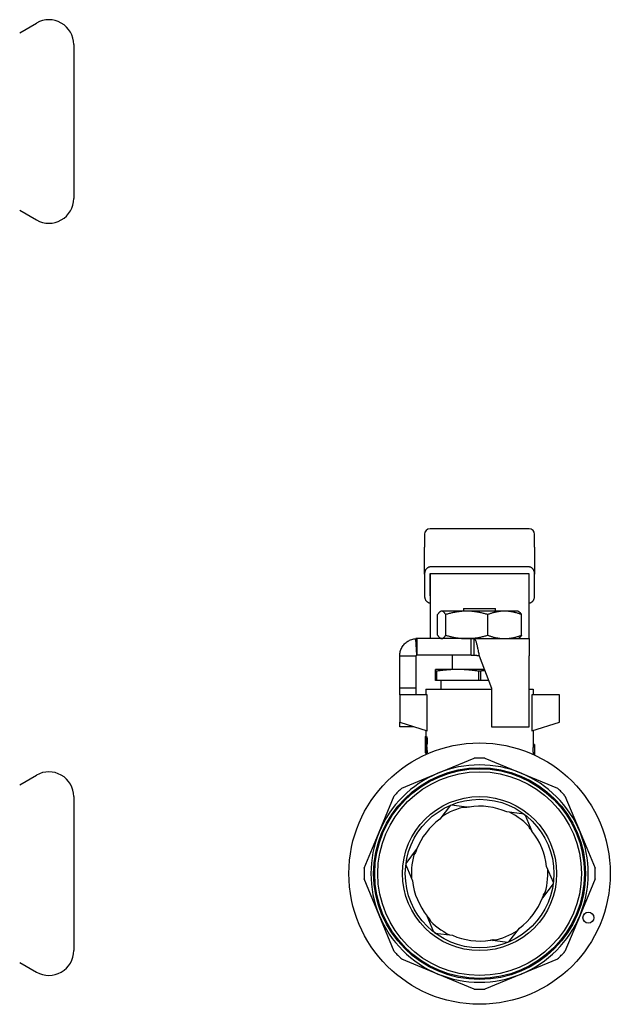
# Model space of a CAD drawing. Header units: millimetres. Extents: x 51 to 3583, y 14 to 356.
# Tile 3 of 3: x 384 to 491, y 172 to 350. Entities that reach past the tile are written whole.
import ezdxf

# ---------------------------------------------------------------- set-up
doc = ezdxf.new("R2010")
doc.units = ezdxf.units.MM
doc.layers.add('DETAIL', color=2, linetype='Continuous')

msp = doc.modelspace()

# ---------------------------------------------------------------- linework, layer by layer
at = {"layer": 'DETAIL'}
for p, q in [((383.86, 348.12), (386.92, 349.88)), ((393.67, 345.98), (393.67, 317.98)), ((383.86, 315.85), (386.92, 314.09)), ((476.42, 257.97), (458.42, 257.97)), ((457.42, 256.97), (457.42, 254.63)), ((477.42, 254.63), (477.42, 256.97)), ((457.42, 249.71), (457.42, 254.63)), ((477.42, 254.63), (477.42, 249.71)), ((476.42, 251.02), (458.42, 251.02)), ((457.42, 249.71), (457.42, 245.8)), ((476.45, 249.75), (458.39, 249.75)), ((458.39, 249.75), (458.39, 245.76)), ((458.42, 249.75), (458.42, 239.63)), ((476.42, 239.63), (476.42, 249.75)), ((476.45, 245.76), (476.45, 249.75)), ((477.42, 245.8), (477.42, 249.71)), ((458.42, 245.76), (458.39, 245.76)), ((476.45, 245.76), (476.42, 245.76)), ((464.52, 243.5), (464.51, 243)), ((464.52, 243.5), (470.32, 243.5)), ((470.32, 243), (470.32, 243.5)), ((459.8, 238.62), (459.8, 242.37)), ((460.42, 243), (460.3, 242.93)), ((460.54, 243), (460.42, 243)), ((465.08, 243), (460.54, 243)), ((461.27, 238.62), (461.27, 242.37)), ((471.96, 243), (465.08, 243)), ((468.89, 238.62), (468.89, 242.37)), ((474.42, 243), (471.96, 243)), ((474.42, 243), (474.54, 242.93)), ((475.04, 238.62), (475.04, 242.37)), ((456.01, 235), (455.85, 237.99)), ((456.02, 238), (456.02, 237.31)), ((465.91, 238), (456.02, 238)), ((458.42, 239.63), (458.42, 238.08)), ((460.42, 238), (460.3, 238.07)), ((465.91, 238), (476.42, 238)), ((465.91, 236.83), (465.91, 238)), ((466.42, 235), (466.42, 238)), ((474.42, 238), (474.54, 238.07)), ((476.42, 238), (476.42, 239.63)), ((476.42, 238), (476.42, 234.9)), ((456.02, 237.31), (456.02, 235)), ((465.91, 235), (465.91, 236.83)), ((452.92, 229), (452.92, 234.9)), ((452.92, 234.9), (454.42, 234.9)), ((454.42, 234.9), (455.92, 234.9)), ((455.92, 229), (455.92, 234.9)), ((465.91, 235), (456.02, 235)), ((462.42, 235), (462.42, 232.4)), ((467.34, 234.9), (469.57, 229)), ((476.42, 222), (476.42, 234.9)), ((459.42, 232.09), (459.42, 232.4)), ((463.42, 232.4), (459.42, 232.4)), ((459.42, 230.4), (459.42, 232.09)), ((459.57, 232.09), (459.42, 232.09)), ((459.57, 232.09), (459.57, 230.4)), ((468.29, 232.4), (463.42, 232.4)), ((467.26, 230.4), (467.26, 232.09)), ((467.57, 232.09), (467.26, 232.09)), ((467.57, 232.09), (467.57, 230.4)), ((459.57, 230.4), (459.42, 230.4)), ((467.26, 230.4), (459.57, 230.4)), ((460.42, 228.8), (460.42, 230.4)), ((467.57, 230.4), (467.26, 230.4)), ((469.04, 230.4), (467.57, 230.4)), ((452.92, 227.8), (452.92, 229)), ((455.92, 229), (452.92, 229)), ((452.92, 227.8), (452.92, 222.8)), ((457.91, 227.8), (452.92, 227.8)), ((455.92, 227.8), (455.92, 229)), ((457.67, 228.8), (469.57, 228.8)), ((457.67, 228.8), (457.67, 227.8)), ((457.91, 221.22), (457.91, 227.8)), ((469.57, 229), (469.57, 222)), ((476.42, 228.8), (477.17, 228.8)), ((481.92, 227.8), (476.93, 227.8)), ((476.93, 227.8), (476.93, 221.22)), ((477.17, 228.8), (477.17, 227.8)), ((481.92, 222.8), (481.92, 227.8)), ((452.92, 222.8), (457.91, 221.22)), ((452.92, 222), (452.92, 222.8)), ((455.44, 222), (452.92, 222)), ((469.57, 222), (476.42, 222)), ((476.93, 221.22), (481.92, 222.8)), ((457.57, 220.23), (457.64, 220.23)), ((457.57, 217.23), (457.57, 220.23)), ((457.67, 220.27), (457.62, 220.27)), ((457.64, 220.23), (457.74, 220.23)), ((457.67, 221.3), (457.67, 220.23)), ((477.17, 221.3), (477.17, 218.77)), ((457.57, 219.15), (457.57, 219.15)), ((457.57, 218.44), (457.57, 218.44)), ((457.59, 219.9), (457.59, 218.86)), ((457.59, 219.9), (457.63, 219.9)), ((457.59, 218.86), (457.64, 218.86)), ((457.59, 218.52), (457.59, 217.23)), ((457.59, 218.52), (457.64, 218.52)), ((457.69, 219.8), (457.69, 218.94)), ((457.69, 218.58), (457.79, 218.58)), ((457.8, 219.37), (457.9, 219.37)), ((477.42, 218.77), (477.17, 218.77)), ((477.42, 218.77), (477.42, 216.84)), ((457.57, 217.23), (457.59, 217.23)), ((457.59, 217.23), (457.69, 217.23)), ((457.67, 217.19), (457.62, 217.19)), ((457.67, 217.23), (457.67, 216.95)), ((457.69, 217.74), (457.69, 217.23)), ((457.73, 217.23), (457.82, 217.23)), ((457.82, 217.23), (457.92, 217.23)), ((459.86, 213.54), (466.45, 216.27)), ((468.38, 216.27), (474.98, 213.54)), ((383.86, 211.43), (386.92, 213.19)), ((453.27, 210.81), (459.86, 213.54)), ((474.98, 213.54), (481.57, 210.81)), ((449.17, 202.86), (451.9, 209.45)), ((482.93, 209.45), (485.67, 202.86)), ((393.67, 209.3), (393.67, 181.3)), ((462.12, 207.71), (460.19, 205.19)), ((462.34, 207.81), (465.5, 207.4)), ((464.92, 207.29), (464.43, 207.33)), ((475.52, 206.09), (472.37, 206.5)), ((475.71, 205.95), (476.93, 203.01)), ((446.44, 196.26), (449.17, 202.86)), ((476.56, 203.46), (476.34, 203.91)), ((485.67, 202.86), (488.4, 196.26)), ((454.05, 197.15), (455.98, 199.68)), ((455.78, 199.13), (455.5, 198.72)), ((454.02, 196.92), (455.24, 193.98)), ((480.82, 193.68), (479.6, 196.62)), ((449.17, 187.74), (446.44, 194.33)), ((480.79, 193.44), (478.86, 190.91)), ((488.4, 194.33), (485.67, 187.74)), ((479.05, 191.46), (479.34, 191.87)), ((451.9, 181.15), (449.17, 187.74)), ((459.13, 184.64), (457.9, 187.58)), ((458.28, 187.14), (458.49, 186.69)), ((485.67, 187.74), (482.93, 181.15)), ((459.31, 184.5), (462.47, 184.09)), ((472.72, 182.88), (474.65, 185.41)), ((472.5, 182.79), (469.34, 183.2)), ((469.91, 183.3), (470.41, 183.26)), ((383.86, 179.16), (386.92, 177.4)), ((459.86, 177.05), (453.27, 179.78)), ((481.57, 179.78), (474.98, 177.05)), ((466.45, 174.32), (459.86, 177.05)), ((474.98, 177.05), (468.38, 174.32))]:
    msp.add_line(p, q, dxfattribs=at)
at = {"layer": 'DETAIL', "flags": 128}
for points in [[(458.42, 251.02), (458.36, 251.02), (458.3, 251.01), (458.24, 251), (458.17, 250.98), (458.11, 250.96), (458.05, 250.93), (457.99, 250.89), (457.93, 250.85), (457.87, 250.81), (457.82, 250.76), (457.76, 250.7), (457.71, 250.64), (457.66, 250.57), (457.62, 250.5), (457.58, 250.43), (457.55, 250.35), (457.52, 250.27), (457.49, 250.2), (457.47, 250.11), (457.45, 250.03), (457.44, 249.95), (457.43, 249.87), (457.42, 249.79), (457.42, 249.71)], [(477.42, 249.71), (477.42, 249.79), (477.41, 249.87), (477.4, 249.95), (477.39, 250.03), (477.37, 250.11), (477.35, 250.2), (477.32, 250.27), (477.29, 250.35), (477.26, 250.43), (477.22, 250.5), (477.17, 250.57), (477.13, 250.64), (477.07, 250.7), (477.02, 250.75), (476.97, 250.81), (476.91, 250.85), (476.85, 250.89), (476.79, 250.93), (476.72, 250.96), (476.66, 250.98), (476.6, 251), (476.54, 251.01), (476.48, 251.02), (476.42, 251.02)], [(457.42, 245.8), (457.42, 245.72), (457.43, 245.64), (457.44, 245.56), (457.45, 245.48), (457.47, 245.4), (457.49, 245.32), (457.52, 245.24), (457.55, 245.16), (457.58, 245.08), (457.62, 245.01), (457.66, 244.94), (457.71, 244.88), (457.76, 244.81), (457.82, 244.76), (457.87, 244.71), (457.93, 244.66), (457.99, 244.62), (458.05, 244.58), (458.11, 244.56), (458.17, 244.53), (458.24, 244.52), (458.3, 244.5), (458.36, 244.5), (458.42, 244.49)], [(476.42, 244.49), (476.48, 244.5), (476.54, 244.5), (476.6, 244.52), (476.66, 244.53), (476.72, 244.56), (476.79, 244.58), (476.85, 244.62), (476.91, 244.66), (476.97, 244.71), (477.02, 244.76), (477.07, 244.81), (477.13, 244.88), (477.17, 244.94), (477.22, 245.01), (477.26, 245.08), (477.29, 245.16), (477.32, 245.24), (477.35, 245.32), (477.37, 245.4), (477.39, 245.48), (477.4, 245.56), (477.41, 245.64), (477.42, 245.72), (477.42, 245.8)], [(460.54, 243), (460.5, 243), (460.47, 242.99), (460.44, 242.99), (460.41, 242.98), (460.38, 242.97), (460.35, 242.95), (460.32, 242.94), (460.29, 242.92), (460.26, 242.9), (460.23, 242.88), (460.19, 242.85), (460.16, 242.83), (460.13, 242.8), (460.1, 242.77), (460.07, 242.74), (460.04, 242.7), (460.01, 242.67), (459.98, 242.63), (459.95, 242.59), (459.92, 242.55), (459.89, 242.51), (459.86, 242.46), (459.83, 242.42), (459.8, 242.37)], [(461.27, 242.37), (461.24, 242.42), (461.21, 242.46), (461.18, 242.51), (461.15, 242.55), (461.12, 242.59), (461.09, 242.63), (461.06, 242.67), (461.03, 242.7), (461, 242.74), (460.97, 242.77), (460.94, 242.8), (460.91, 242.83), (460.88, 242.85), (460.85, 242.88), (460.81, 242.9), (460.78, 242.92), (460.75, 242.94), (460.72, 242.95), (460.69, 242.97), (460.66, 242.98), (460.63, 242.99), (460.6, 242.99), (460.57, 243), (460.54, 243)], [(465.08, 243), (464.92, 243), (464.76, 242.99), (464.6, 242.99), (464.44, 242.98), (464.27, 242.97), (464.11, 242.95), (463.95, 242.94), (463.79, 242.92), (463.63, 242.9), (463.48, 242.88), (463.32, 242.85), (463.16, 242.83), (463, 242.8), (462.84, 242.77), (462.68, 242.74), (462.52, 242.7), (462.37, 242.67), (462.21, 242.63), (462.05, 242.59), (461.9, 242.55), (461.74, 242.51), (461.58, 242.46), (461.43, 242.42), (461.27, 242.37)], [(468.89, 242.37), (468.73, 242.42), (468.58, 242.46), (468.42, 242.51), (468.27, 242.55), (468.11, 242.59), (467.95, 242.63), (467.79, 242.67), (467.64, 242.7), (467.48, 242.74), (467.32, 242.77), (467.16, 242.8), (467, 242.83), (466.85, 242.85), (466.69, 242.88), (466.53, 242.9), (466.37, 242.92), (466.21, 242.94), (466.05, 242.95), (465.89, 242.97), (465.73, 242.98), (465.57, 242.99), (465.4, 242.99), (465.24, 243), (465.08, 243)], [(471.96, 243), (471.83, 243), (471.7, 242.99), (471.57, 242.99), (471.44, 242.98), (471.31, 242.97), (471.18, 242.95), (471.05, 242.94), (470.93, 242.92), (470.8, 242.9), (470.67, 242.88), (470.54, 242.85), (470.41, 242.83), (470.28, 242.8), (470.16, 242.77), (470.03, 242.74), (469.9, 242.7), (469.77, 242.67), (469.65, 242.63), (469.52, 242.59), (469.39, 242.55), (469.27, 242.51), (469.14, 242.46), (469.02, 242.42), (468.89, 242.37)], [(475.04, 242.37), (474.91, 242.42), (474.79, 242.46), (474.66, 242.51), (474.53, 242.55), (474.41, 242.59), (474.28, 242.63), (474.15, 242.67), (474.03, 242.7), (473.9, 242.74), (473.77, 242.77), (473.64, 242.8), (473.52, 242.83), (473.39, 242.85), (473.26, 242.88), (473.13, 242.9), (473, 242.92), (472.87, 242.94), (472.74, 242.95), (472.61, 242.97), (472.48, 242.98), (472.36, 242.99), (472.22, 242.99), (472.09, 243), (471.96, 243)], [(474.54, 242.93), (474.56, 242.91), (474.58, 242.9), (474.6, 242.89), (474.62, 242.87), (474.64, 242.85), (474.66, 242.84), (474.69, 242.82), (474.71, 242.8), (474.73, 242.78), (474.75, 242.76), (474.77, 242.73), (474.79, 242.71), (474.81, 242.69), (474.83, 242.66), (474.85, 242.64), (474.87, 242.61), (474.89, 242.58), (474.91, 242.55), (474.93, 242.53), (474.96, 242.5), (474.98, 242.47), (475, 242.44), (475.02, 242.4), (475.04, 242.37)], [(452.92, 234.9), (452.92, 235.09), (452.94, 235.29), (452.97, 235.48), (453.02, 235.67), (453.07, 235.86), (453.14, 236.04), (453.22, 236.22), (453.31, 236.4), (453.41, 236.57), (453.52, 236.73), (453.64, 236.88), (453.77, 237.03), (453.91, 237.17), (454.05, 237.29), (454.21, 237.41), (454.37, 237.52), (454.54, 237.62), (454.71, 237.71), (454.89, 237.79), (455.08, 237.85), (455.27, 237.9), (455.46, 237.95), (455.65, 237.98), (455.85, 237.99)], [(458.42, 238.08), (458.42, 238.07), (458.42, 238.06), (458.41, 238.06), (458.41, 238.05), (458.41, 238.05), (458.4, 238.04), (458.39, 238.04), (458.38, 238.03), (458.38, 238.03), (458.37, 238.02), (458.36, 238.02), (458.34, 238.02), (458.33, 238.01), (458.32, 238.01), (458.3, 238.01), (458.29, 238.01), (458.27, 238), (458.25, 238), (458.23, 238), (458.21, 238), (458.19, 238), (458.17, 238), (458.15, 238), (458.12, 238)], [(459.8, 238.62), (459.83, 238.58), (459.86, 238.53), (459.89, 238.49), (459.92, 238.44), (459.95, 238.4), (459.98, 238.36), (460.01, 238.33), (460.04, 238.29), (460.07, 238.26), (460.1, 238.22), (460.13, 238.19), (460.16, 238.17), (460.19, 238.14), (460.23, 238.12), (460.26, 238.09), (460.29, 238.07), (460.32, 238.06), (460.35, 238.04), (460.38, 238.03), (460.41, 238.02), (460.44, 238.01), (460.47, 238), (460.5, 238), (460.54, 238)], [(460.54, 238), (460.57, 238), (460.6, 238), (460.63, 238.01), (460.66, 238.02), (460.69, 238.03), (460.72, 238.04), (460.75, 238.06), (460.78, 238.07), (460.81, 238.09), (460.85, 238.12), (460.88, 238.14), (460.91, 238.17), (460.94, 238.19), (460.97, 238.22), (461, 238.26), (461.03, 238.29), (461.06, 238.33), (461.09, 238.36), (461.12, 238.4), (461.15, 238.44), (461.18, 238.49), (461.21, 238.53), (461.24, 238.58), (461.27, 238.62)], [(461.27, 238.62), (461.43, 238.58), (461.58, 238.53), (461.74, 238.49), (461.9, 238.44), (462.05, 238.4), (462.21, 238.36), (462.37, 238.33), (462.52, 238.29), (462.68, 238.26), (462.84, 238.22), (463, 238.19), (463.16, 238.17), (463.32, 238.14), (463.47, 238.12), (463.63, 238.09), (463.79, 238.07), (463.95, 238.06), (464.11, 238.04), (464.27, 238.03), (464.43, 238.02), (464.6, 238.01), (464.76, 238), (464.92, 238), (465.08, 238)], [(465.08, 238), (465.24, 238), (465.4, 238), (465.56, 238.01), (465.73, 238.02), (465.89, 238.03), (466.05, 238.04), (466.21, 238.06), (466.37, 238.07), (466.53, 238.09), (466.69, 238.12), (466.85, 238.14), (467, 238.17), (467.16, 238.19), (467.32, 238.22), (467.48, 238.26), (467.64, 238.29), (467.79, 238.33), (467.95, 238.36), (468.11, 238.4), (468.27, 238.44), (468.42, 238.49), (468.58, 238.53), (468.73, 238.58), (468.89, 238.62)], [(466.42, 238), (466.46, 237.98), (466.5, 237.96), (466.53, 237.92), (466.57, 237.87), (466.61, 237.8), (466.65, 237.73), (466.69, 237.64), (466.73, 237.54), (466.77, 237.44), (466.8, 237.32), (466.84, 237.19), (466.88, 237.05), (466.92, 236.9), (466.96, 236.75), (467, 236.59), (467.04, 236.42), (467.07, 236.24), (467.11, 236.06), (467.15, 235.87), (467.19, 235.68), (467.23, 235.49), (467.27, 235.29), (467.31, 235.1), (467.34, 234.9)], [(468.89, 238.62), (469.02, 238.58), (469.14, 238.53), (469.27, 238.49), (469.39, 238.44), (469.52, 238.4), (469.65, 238.36), (469.77, 238.33), (469.9, 238.29), (470.03, 238.26), (470.16, 238.22), (470.28, 238.19), (470.41, 238.17), (470.54, 238.14), (470.67, 238.12), (470.8, 238.09), (470.92, 238.07), (471.05, 238.06), (471.18, 238.04), (471.31, 238.03), (471.44, 238.02), (471.57, 238.01), (471.7, 238), (471.83, 238), (471.96, 238)], [(471.96, 238), (472.09, 238), (472.22, 238), (472.35, 238.01), (472.48, 238.02), (472.61, 238.03), (472.74, 238.04), (472.87, 238.06), (473, 238.07), (473.13, 238.09), (473.26, 238.12), (473.39, 238.14), (473.52, 238.17), (473.64, 238.19), (473.77, 238.22), (473.9, 238.26), (474.03, 238.29), (474.15, 238.33), (474.28, 238.36), (474.41, 238.4), (474.53, 238.44), (474.66, 238.49), (474.79, 238.53), (474.91, 238.58), (475.04, 238.62)], [(475.04, 238.62), (475.02, 238.59), (475, 238.56), (474.98, 238.53), (474.96, 238.5), (474.93, 238.47), (474.91, 238.44), (474.89, 238.41), (474.87, 238.39), (474.85, 238.36), (474.83, 238.33), (474.81, 238.31), (474.79, 238.28), (474.77, 238.26), (474.75, 238.24), (474.73, 238.22), (474.71, 238.2), (474.69, 238.18), (474.66, 238.16), (474.64, 238.14), (474.62, 238.12), (474.6, 238.11), (474.58, 238.09), (474.56, 238.08), (474.54, 238.07)], [(455.92, 234.9), (455.92, 234.9), (455.92, 234.91), (455.92, 234.92), (455.92, 234.92), (455.92, 234.93), (455.93, 234.93), (455.93, 234.94), (455.93, 234.95), (455.93, 234.95), (455.94, 234.96), (455.94, 234.96), (455.95, 234.97), (455.95, 234.97), (455.96, 234.97), (455.96, 234.98), (455.97, 234.98), (455.97, 234.98), (455.98, 234.99), (455.98, 234.99), (455.99, 234.99), (455.99, 234.99), (456, 235), (456.01, 235), (456.01, 235)], [(456.01, 235), (456.01, 235), (456.01, 235), (456.01, 235), (456.01, 235), (456.01, 235), (456.01, 235), (456.01, 235), (456.01, 235), (456.01, 235), (456.02, 235), (456.02, 235), (456.02, 235), (456.02, 235), (456.02, 235), (456.02, 235), (456.02, 235), (456.02, 235), (456.02, 235), (456.02, 235), (456.02, 235), (456.02, 235), (456.02, 235), (456.02, 235), (456.02, 235)], [(465.91, 235), (465.93, 235), (465.95, 235), (465.97, 235), (465.99, 235), (466.01, 235), (466.03, 235), (466.05, 235), (466.08, 235), (466.1, 235), (466.12, 235), (466.14, 235), (466.16, 235), (466.18, 235), (466.2, 235), (466.23, 235), (466.25, 235), (466.27, 235), (466.29, 235), (466.31, 235), (466.33, 235), (466.35, 235), (466.38, 235), (466.4, 235), (466.42, 235)], [(466.42, 235), (466.46, 235), (466.5, 235), (466.53, 234.99), (466.57, 234.99), (466.61, 234.99), (466.65, 234.99), (466.69, 234.99), (466.73, 234.98), (466.77, 234.98), (466.8, 234.98), (466.84, 234.97), (466.88, 234.97), (466.92, 234.96), (466.96, 234.96), (467, 234.95), (467.04, 234.95), (467.07, 234.94), (467.11, 234.93), (467.15, 234.93), (467.19, 234.92), (467.23, 234.92), (467.27, 234.91), (467.31, 234.9), (467.34, 234.9)], [(463.42, 232.4), (463.26, 232.4), (463.1, 232.4), (462.94, 232.39), (462.78, 232.39), (462.62, 232.38), (462.46, 232.38), (462.3, 232.37), (462.13, 232.36), (461.97, 232.35), (461.81, 232.34), (461.65, 232.33), (461.49, 232.32), (461.33, 232.3), (461.17, 232.29), (461.01, 232.27), (460.85, 232.26), (460.69, 232.24), (460.53, 232.22), (460.37, 232.2), (460.21, 232.18), (460.05, 232.16), (459.89, 232.14), (459.73, 232.11), (459.57, 232.09)], [(467.26, 232.09), (467.1, 232.11), (466.94, 232.14), (466.78, 232.16), (466.62, 232.18), (466.46, 232.2), (466.3, 232.22), (466.14, 232.24), (465.98, 232.26), (465.82, 232.27), (465.66, 232.29), (465.5, 232.3), (465.34, 232.32), (465.18, 232.33), (465.02, 232.34), (464.86, 232.35), (464.7, 232.36), (464.54, 232.37), (464.38, 232.38), (464.22, 232.38), (464.06, 232.39), (463.9, 232.39), (463.74, 232.4), (463.58, 232.4), (463.42, 232.4)], [(468.36, 232.2), (468.33, 232.2), (468.3, 232.19), (468.26, 232.19), (468.23, 232.18), (468.2, 232.18), (468.16, 232.17), (468.13, 232.17), (468.1, 232.17), (468.07, 232.16), (468.03, 232.16), (468, 232.15), (467.97, 232.15), (467.93, 232.14), (467.9, 232.14), (467.87, 232.13), (467.84, 232.13), (467.8, 232.12), (467.77, 232.12), (467.74, 232.12), (467.7, 232.11), (467.67, 232.11), (467.64, 232.1), (467.61, 232.1), (467.57, 232.09)], [(457.62, 220.27), (457.61, 220.27), (457.61, 220.27), (457.61, 220.27), (457.61, 220.27), (457.61, 220.27), (457.61, 220.27), (457.61, 220.27), (457.61, 220.27), (457.61, 220.27), (457.61, 220.27), (457.6, 220.26), (457.6, 220.26), (457.6, 220.26), (457.6, 220.26), (457.6, 220.26), (457.6, 220.25), (457.6, 220.25), (457.6, 220.25), (457.6, 220.25), (457.6, 220.24), (457.6, 220.24), (457.59, 220.24), (457.59, 220.23), (457.59, 220.23)], [(457.64, 220.23), (457.65, 220.23), (457.66, 220.23), (457.66, 220.22), (457.67, 220.21), (457.68, 220.2), (457.69, 220.19), (457.7, 220.17), (457.71, 220.15), (457.72, 220.12), (457.73, 220.09), (457.74, 220.06), (457.75, 220.03), (457.76, 219.98), (457.77, 219.94), (457.77, 219.89), (457.78, 219.84), (457.79, 219.78), (457.79, 219.73), (457.79, 219.67), (457.8, 219.61), (457.8, 219.55), (457.8, 219.49), (457.8, 219.44), (457.8, 219.37)], [(457.74, 220.23), (457.75, 220.23), (457.76, 220.23), (457.76, 220.22), (457.77, 220.21), (457.78, 220.2), (457.79, 220.19), (457.8, 220.17), (457.81, 220.15), (457.82, 220.12), (457.83, 220.09), (457.84, 220.06), (457.85, 220.03), (457.86, 219.98), (457.86, 219.94), (457.87, 219.89), (457.88, 219.84), (457.88, 219.78), (457.89, 219.73), (457.89, 219.67), (457.9, 219.61), (457.9, 219.55), (457.9, 219.49), (457.9, 219.44), (457.9, 219.37)], [(457.57, 219.95), (457.57, 219.92), (457.57, 219.89), (457.57, 219.86), (457.57, 219.83), (457.57, 219.8), (457.57, 219.77), (457.57, 219.74), (457.57, 219.71), (457.57, 219.67), (457.57, 219.64), (457.57, 219.6), (457.57, 219.57), (457.57, 219.54), (457.57, 219.5), (457.57, 219.47), (457.57, 219.43), (457.57, 219.4), (457.57, 219.36), (457.57, 219.33), (457.57, 219.3), (457.57, 219.27), (457.57, 219.23), (457.57, 219.19), (457.57, 219.15)], [(457.57, 218.44), (457.57, 218.39), (457.57, 218.35), (457.57, 218.31), (457.57, 218.27), (457.57, 218.24), (457.57, 218.21), (457.57, 218.17), (457.57, 218.13), (457.57, 218.09), (457.57, 218.05), (457.57, 218.02), (457.57, 217.98), (457.57, 217.94), (457.57, 217.89), (457.57, 217.86), (457.57, 217.82), (457.57, 217.78), (457.57, 217.75), (457.57, 217.71), (457.57, 217.68), (457.57, 217.65), (457.57, 217.62), (457.57, 217.59), (457.57, 217.56)], [(457.73, 219.37), (457.73, 219.41), (457.73, 219.46), (457.73, 219.49), (457.72, 219.53), (457.72, 219.57), (457.72, 219.61), (457.72, 219.64), (457.71, 219.68), (457.71, 219.71), (457.7, 219.74), (457.7, 219.77), (457.69, 219.79), (457.69, 219.81), (457.68, 219.83), (457.68, 219.84), (457.67, 219.86), (457.67, 219.87), (457.66, 219.88), (457.65, 219.88), (457.65, 219.89), (457.64, 219.89), (457.64, 219.9), (457.63, 219.9), (457.63, 219.9)], [(457.64, 218.86), (457.65, 218.86), (457.65, 218.86), (457.66, 218.86), (457.66, 218.87), (457.67, 218.88), (457.67, 218.89), (457.68, 218.9), (457.68, 218.91), (457.69, 218.93), (457.69, 218.94), (457.7, 218.96), (457.7, 218.98), (457.71, 219), (457.71, 219.03), (457.71, 219.06), (457.72, 219.09), (457.72, 219.12), (457.72, 219.15), (457.72, 219.19), (457.72, 219.22), (457.73, 219.26), (457.73, 219.29), (457.73, 219.33), (457.73, 219.37)], [(457.73, 217.23), (457.73, 217.28), (457.72, 217.34), (457.72, 217.39), (457.72, 217.45), (457.71, 217.5), (457.71, 217.55), (457.7, 217.61), (457.7, 217.66), (457.69, 217.72), (457.69, 217.77), (457.69, 217.82), (457.68, 217.88), (457.68, 217.93), (457.67, 217.98), (457.67, 218.04), (457.67, 218.09), (457.66, 218.15), (457.66, 218.2), (457.65, 218.25), (457.65, 218.31), (457.65, 218.36), (457.64, 218.41), (457.64, 218.47), (457.64, 218.52)], [(457.8, 219.37), (457.8, 219.31), (457.8, 219.27), (457.8, 219.23), (457.8, 219.19), (457.8, 219.14), (457.8, 219.1), (457.79, 219.05), (457.79, 219.01), (457.79, 218.97), (457.78, 218.93), (457.78, 218.89), (457.77, 218.86), (457.77, 218.83), (457.76, 218.79), (457.75, 218.76), (457.75, 218.73), (457.74, 218.7), (457.73, 218.68), (457.73, 218.66), (457.72, 218.63), (457.71, 218.62), (457.7, 218.6), (457.7, 218.59), (457.69, 218.58)], [(457.69, 218.58), (457.69, 218.52), (457.7, 218.46), (457.7, 218.41), (457.71, 218.35), (457.71, 218.29), (457.72, 218.24), (457.72, 218.18), (457.73, 218.13), (457.73, 218.07), (457.74, 218.01), (457.74, 217.96), (457.75, 217.9), (457.76, 217.85), (457.76, 217.79), (457.77, 217.73), (457.77, 217.68), (457.78, 217.62), (457.78, 217.57), (457.79, 217.51), (457.8, 217.45), (457.8, 217.4), (457.81, 217.34), (457.81, 217.29), (457.82, 217.23)], [(457.9, 219.37), (457.9, 219.31), (457.9, 219.27), (457.9, 219.23), (457.9, 219.19), (457.9, 219.14), (457.89, 219.1), (457.89, 219.05), (457.89, 219.01), (457.88, 218.97), (457.88, 218.93), (457.87, 218.89), (457.87, 218.86), (457.86, 218.83), (457.86, 218.79), (457.85, 218.76), (457.84, 218.73), (457.84, 218.7), (457.83, 218.68), (457.82, 218.66), (457.82, 218.64), (457.81, 218.62), (457.8, 218.6), (457.8, 218.59), (457.79, 218.58)], [(457.79, 218.58), (457.79, 218.52), (457.8, 218.46), (457.8, 218.41), (457.81, 218.35), (457.81, 218.29), (457.82, 218.24), (457.82, 218.18), (457.83, 218.13), (457.83, 218.07), (457.84, 218.01), (457.84, 217.96), (457.85, 217.9), (457.85, 217.85), (457.86, 217.79), (457.86, 217.73), (457.87, 217.68), (457.88, 217.62), (457.88, 217.57), (457.89, 217.51), (457.89, 217.45), (457.9, 217.4), (457.91, 217.34), (457.91, 217.29), (457.92, 217.23)], [(477.17, 218.77), (477.17, 218.77), (477.17, 218.76), (477.17, 218.75), (477.16, 218.74), (477.16, 218.72), (477.16, 218.69), (477.16, 218.67), (477.16, 218.64), (477.15, 218.6), (477.15, 218.56), (477.15, 218.52), (477.14, 218.48), (477.14, 218.43), (477.14, 218.38), (477.13, 218.33), (477.13, 218.27), (477.13, 218.21), (477.12, 218.15), (477.12, 218.09), (477.12, 218.03), (477.12, 217.97), (477.12, 217.9), (477.12, 217.84), (477.12, 217.77)], [(457.6, 217.23), (457.6, 217.23), (457.6, 217.22), (457.6, 217.22), (457.6, 217.22), (457.6, 217.21), (457.6, 217.21), (457.6, 217.21), (457.6, 217.21), (457.6, 217.2), (457.6, 217.2), (457.61, 217.2), (457.61, 217.2), (457.61, 217.2), (457.61, 217.2), (457.61, 217.19), (457.61, 217.19), (457.61, 217.19), (457.61, 217.19), (457.61, 217.19), (457.61, 217.19), (457.61, 217.19), (457.62, 217.19), (457.62, 217.19), (457.62, 217.19)], [(477.12, 217.77), (477.12, 217.73), (477.12, 217.69), (477.12, 217.65), (477.12, 217.61), (477.12, 217.58), (477.12, 217.54), (477.12, 217.5), (477.12, 217.46), (477.12, 217.42), (477.12, 217.39), (477.13, 217.35), (477.13, 217.32), (477.13, 217.28), (477.13, 217.25), (477.13, 217.21), (477.13, 217.18), (477.14, 217.15), (477.14, 217.12), (477.14, 217.09), (477.14, 217.06), (477.14, 217.04), (477.15, 217.01), (477.15, 216.99), (477.15, 216.96)]]:
    msp.add_lwpolyline(points, dxfattribs=at)
at = {"layer": 'DETAIL'}
for centre, radius in [((467.42, 195.3), 23.75), ((467.42, 195.3), 19.25), ((467.42, 195.3), 19.05), ((467.42, 195.3), 18.5), ((467.42, 195.3), 14), ((467.42, 195.3), 13.5), ((487.19, 187.28), 1)]:
    msp.add_circle(centre, radius, dxfattribs=at)
for centre, radius, start, end in [((389.17, 345.98), 4.5, 0, 120), ((389.17, 317.98), 4.5, 240, 0), ((458.42, 256.97), 1, 90, 180), ((476.42, 256.97), 1, 0, 90), ((467.42, 195.3), 19.75, 67.5, 112.5), ((467.42, 195.3), 21, 87.3683, 92.6317), ((389.17, 209.3), 4.5, 0, 120), ((467.42, 195.3), 19.75, 112.5, 157.5), ((467.42, 195.3), 19.75, 22.5, 67.5), ((467.42, 195.3), 21, 132.3683, 137.6317), ((467.42, 195.3), 21, 42.3683, 47.6317), ((467.42, 195.3), 12.4, 101.2373, 123.9699), ((467.42, 195.3), 12.25, 99.0301, 101.7566), ((467.42, 195.3), 12.25, 66.1772, 99.0301), ((467.42, 195.3), 12.4, 41.2373, 63.9699), ((467.42, 195.3), 12.25, 126.1772, 159.0301), ((467.42, 195.3), 19.75, 157.5, 202.5), ((467.42, 195.3), 12.25, 39.0301, 41.7566), ((467.42, 195.3), 12.25, 6.1772, 39.0301), ((467.42, 195.3), 19.75, 337.5, 22.5), ((467.42, 195.3), 12.4, 161.2373, 183.9699), ((467.42, 195.3), 12.25, 159.0301, 161.7566), ((467.42, 195.3), 21, 177.3683, 182.6317), ((467.42, 195.3), 12.4, 341.2373, 3.9699), ((467.42, 195.3), 21, 357.3683, 2.6317), ((467.42, 195.3), 12.25, 186.1772, 219.0301), ((467.42, 195.3), 12.25, 339.0301, 341.7566), ((467.42, 195.3), 12.25, 306.1772, 339.0301), ((467.42, 195.3), 19.75, 202.5, 247.5), ((467.42, 195.3), 12.25, 219.0301, 221.7566), ((467.42, 195.3), 12.4, 221.2373, 243.9699), ((467.42, 195.3), 19.75, 292.5, 337.5), ((467.42, 195.3), 12.4, 281.2373, 303.9699), ((467.42, 195.3), 12.25, 246.1772, 279.0301), ((467.42, 195.3), 12.25, 279.0301, 281.7566), ((389.17, 181.3), 4.5, 240, 0), ((467.42, 195.3), 21, 222.3683, 227.6317), ((467.42, 195.3), 21, 312.3683, 317.6317), ((467.42, 195.3), 19.75, 247.5, 292.5), ((467.42, 195.3), 21, 267.3683, 272.6317)]:
    msp.add_arc(centre, radius, start, end, dxfattribs=at)
for centre, major_axis, ratio, start_param, end_param in [((458.99, 128.19), (-3.06, 109.81), 0.167975, 6.278507, 6.287864), ((466.16, 166.61), (-5.89, 71.16), 0.9779, 6.195051, 6.202401)]:
    msp.add_ellipse(centre, major_axis=major_axis, ratio=ratio, start_param=start_param, end_param=end_param, dxfattribs=at)

doc.saveas('drawing.dxf')
